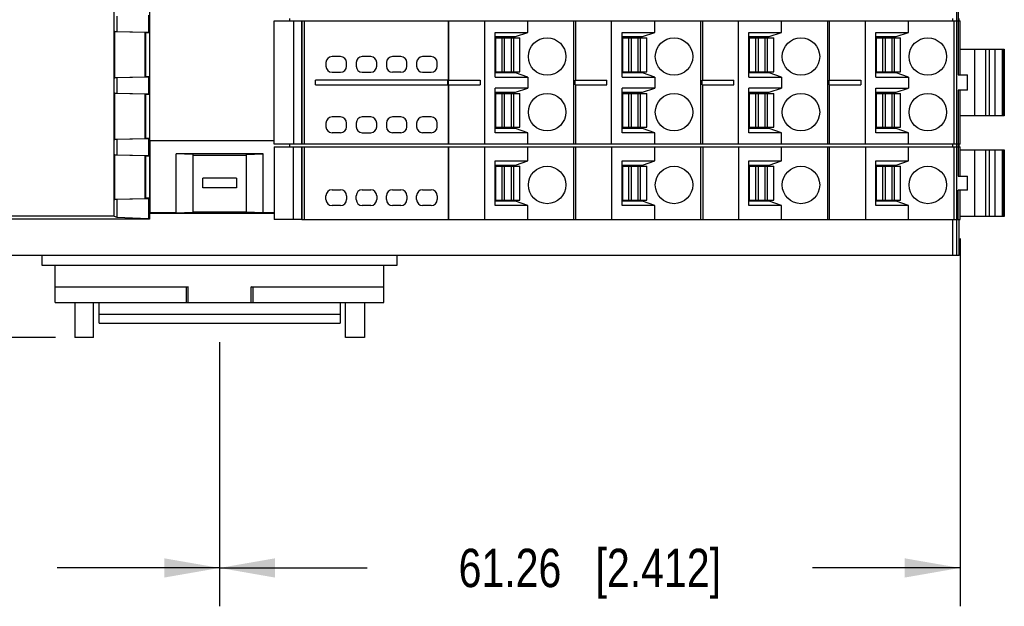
# Model space of a CAD drawing. Header units: inches. Extents: x 0 to 22, y 0 to 17.
# Tile 21 of 24: x 10.8 to 14, y 10.5 to 12.4. Entities that reach past the tile are written whole.
import ezdxf

# ---------------------------------------------------------------- set-up
doc = ezdxf.new("R2010")
doc.units = ezdxf.units.IN
doc.header["$LTSCALE"] = 1.21
doc.header["$MEASUREMENT"] = 0
doc.layers.get('0').update_dxf_attribs({"linetype": 'CONTINUOUS'})
doc.layers.add('DIMENSIONS', color=7, linetype='CONTINUOUS')
doc.styles.get("Standard").update_dxf_attribs({"font": 'txt', "width": 0.8})
doc.dimstyles.new('DIMSTYLE_1', dxfattribs={"dimtxt": 0.125, "dimasz": 0.18, "dimexe": 0.125, "dimexo": 0.0625, "dimgap": 0.0625, "dimtad": 0, "dimtih": 1, "dimtoh": 1, "dimdsep": 46, "dimtxsty": 'STANDARD', "dimblk": '_FILLED', "dimblk1": '_FILLED', "dimblk2": '_FILLED', "dimcen": 0.09, "dimadec": 0, "dimazin": 0, "dimtp": 0.02, "dimtm": 0.02, "dimtfac": 1, "dimtofl": 0, "dimtmove": 0, "dimatfit": 3, "dimldrblk": '_FILLED', "dimfxl": 1, "dimtolj": 1, "dimarcsym": 0})

# ---------------------------------------------------------------- blocks, each defined once
blk = doc.blocks.new('_FILLED')
at = {"color": 0, "linetype": 'BYBLOCK'}
blk.add_solid([(0, 0), (-1, 0.174), (-1, -0.174)], dxfattribs=at)
blk = doc.blocks.new('*D0')
at = {"layer": 'DIMENSIONS', "color": 2, "linetype": 'CONTINUOUS'}
for p, q in [((9.0232, 11.5531), (9.0232, 10.4728)), ((11.4327, 11.3326), (11.4327, 10.4728)), ((9.0232, 10.5978), (9.553, 10.5978)), ((11.4327, 10.5978), (10.903, 10.5978))]:
    blk.add_line(p, q, dxfattribs=at)
at = {"layer": 'DIMENSIONS', "color": 2, "linetype": 'CONTINUOUS', "xscale": 0.18, "yscale": 0.18, "zscale": 0.18, "rotation": 180}
blk.add_blockref('_FILLED', (9.0232, 10.5978), dxfattribs=at)
at = {"layer": 'DIMENSIONS', "color": 2, "linetype": 'CONTINUOUS', "xscale": 0.18, "yscale": 0.18, "zscale": 0.18}
blk.add_blockref('_FILLED', (11.4327, 10.5978), dxfattribs=at)
at = {"layer": 'DIMENSIONS', "color": 2, "linetype": 'CONTINUOUS', "insert": (10.228, 10.6603), "char_height": 0.125, "width": 1.225, "attachment_point": 2, "line_spacing_factor": 0.9}
blk.add_mtext('61.2{\\Ftxt.shx;\\W1.000000;\\H0.125000; }[2.409]', dxfattribs=at)
blk = doc.blocks.new('*D1')
at = {"layer": 'DIMENSIONS', "color": 2, "linetype": 'CONTINUOUS'}
for p, q in [((13.8447, 11.6704), (13.8447, 10.4728)), ((11.4327, 11.3326), (11.4327, 10.4728)), ((11.4327, 10.5978), (11.9137, 10.5978)), ((13.8447, 10.5978), (13.3637, 10.5978))]:
    blk.add_line(p, q, dxfattribs=at)
at = {"layer": 'DIMENSIONS', "color": 2, "linetype": 'CONTINUOUS', "xscale": 0.18, "yscale": 0.18, "zscale": 0.18, "rotation": 180.0000000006}
blk.add_blockref('_FILLED', (11.4327, 10.5978), dxfattribs=at)
at = {"layer": 'DIMENSIONS', "color": 2, "linetype": 'CONTINUOUS', "xscale": 0.18, "yscale": 0.18, "zscale": 0.18}
blk.add_blockref('_FILLED', (13.8447, 10.5978), dxfattribs=at)
at = {"layer": 'DIMENSIONS', "color": 2, "linetype": 'CONTINUOUS', "insert": (12.6387, 10.6603), "char_height": 0.125, "width": 1.325, "attachment_point": 2, "line_spacing_factor": 0.9}
blk.add_mtext('61.26{\\Ftxt.shx;\\W1.000000;\\H0.125000; }[2.412]', dxfattribs=at)
blk = doc.blocks.new('*D2')
at = {"layer": 'DIMENSIONS', "color": 2, "linetype": 'CONTINUOUS'}
for p, q in [((8.9828, 13.7258), (8.1482, 13.7258)), ((8.2732, 13.7258), (8.2732, 12.6618)), ((8.2732, 11.3478), (8.2732, 12.4118)), ((10.8985, 11.3478), (8.1482, 11.3478))]:
    blk.add_line(p, q, dxfattribs=at)
at = {"layer": 'DIMENSIONS', "color": 2, "linetype": 'CONTINUOUS', "xscale": 0.18, "yscale": 0.18, "zscale": 0.18}
for p, rotation in [((8.2732, 13.7258), 90), ((8.2732, 11.3478), 269.9999999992)]:
    blk.add_blockref('_FILLED', p, dxfattribs=dict(at, rotation=rotation))
at = {"layer": 'DIMENSIONS', "color": 2, "linetype": 'CONTINUOUS', "insert": (8.2732, 12.5993), "char_height": 0.125, "width": 1.225, "attachment_point": 2, "line_spacing_factor": 0.9}
blk.add_mtext('60.4{\\Ftxt.shx;\\W1.000000;\\H0.125000; }[2.378]', dxfattribs=at)

msp = doc.modelspace()

# ---------------------------------------------------------------- linework, layer by layer
at = {"color": 7, "linetype": 'CONTINUOUS'}
for p, q in [((13.8343, 11.6156), (13.8343, 13.7258)), ((11.0887, 11.7433), (11.0887, 13.6138)), ((11.2038, 13.6234), (11.2038, 11.9896)), ((13.8387, 12.563), (13.8387, 12.2036)), ((11.0975, 12.3952), (11.0975, 12.3438)), ((11.2012, 12.3977), (11.2012, 12.3413)), ((11.661, 12.3793), (11.661, 12.3872)), ((13.8201, 12.3872), (13.8201, 12.3793)), ((13.8406, 12.3872), (13.8406, 12.3793)), ((13.8421, 12.3793), (13.8421, 12.3872)), ((11.6099, 12.3793), (11.7009, 12.3793)), ((11.6099, 11.9778), (11.6099, 12.3793)), ((11.6735, 12.3793), (11.6735, 11.9778)), ((11.7009, 12.3793), (11.7009, 11.9778)), ((11.701, 12.3793), (13.8447, 12.3793)), ((11.701, 11.9778), (11.701, 12.3793)), ((11.7083, 12.3793), (11.7083, 11.9778)), ((12.1768, 12.3793), (12.1768, 12.1864)), ((12.1797, 12.1864), (12.1797, 12.3793)), ((12.296, 12.3793), (12.296, 11.9778)), ((12.4367, 12.3419), (12.4367, 12.3793)), ((12.5868, 11.9778), (12.5868, 12.3793)), ((12.5931, 12.1864), (12.5931, 12.3793)), ((12.7094, 11.9778), (12.7094, 12.3793)), ((12.8501, 12.3419), (12.8501, 12.3793)), ((13.0002, 11.9778), (13.0002, 12.3793)), ((13.0065, 12.1864), (13.0065, 12.3793)), ((13.1228, 11.9778), (13.1228, 12.3793)), ((13.2634, 12.3419), (13.2634, 12.3793)), ((13.4136, 11.9778), (13.4136, 12.3793)), ((13.4198, 12.1864), (13.4198, 12.3793)), ((13.5362, 11.9778), (13.5362, 12.3793)), ((13.6768, 12.3419), (13.6768, 12.3793)), ((13.8246, 12.3793), (13.8246, 11.9778)), ((13.8447, 12.2036), (13.8447, 12.3793)), ((11.0918, 12.1935), (11.0918, 12.3447)), ((11.0975, 12.3438), (11.0918, 12.3447)), ((11.1895, 12.3413), (11.0918, 12.3436)), ((11.2012, 12.3413), (11.0975, 12.3438)), ((11.1895, 12.3413), (11.1895, 12.197)), ((11.1895, 12.3413), (11.192, 12.3404)), ((11.192, 12.1978), (11.192, 12.3404)), ((11.2038, 12.3404), (11.192, 12.3404)), ((11.2038, 12.3404), (11.2012, 12.3413)), ((12.3303, 12.3419), (12.4367, 12.3419)), ((12.3303, 12.1963), (12.3303, 12.3419)), ((12.3303, 12.3282), (12.3964, 12.3282)), ((12.3323, 12.3242), (12.411, 12.3242)), ((12.3323, 12.214), (12.3323, 12.3242)), ((12.3526, 12.214), (12.3526, 12.3242)), ((12.3601, 12.3242), (12.3601, 12.214)), ((12.3826, 12.3242), (12.3826, 12.3282)), ((12.3832, 12.214), (12.3832, 12.3242)), ((12.3907, 12.214), (12.3907, 12.3242)), ((12.3964, 12.3282), (12.4367, 12.3419)), ((12.411, 12.214), (12.411, 12.3242)), ((12.7437, 12.3419), (12.8501, 12.3419)), ((12.7437, 12.1963), (12.7437, 12.3419)), ((12.7437, 12.3282), (12.8098, 12.3282)), ((12.7457, 12.3242), (12.8244, 12.3242)), ((12.7457, 12.214), (12.7457, 12.3242)), ((12.766, 12.214), (12.766, 12.3242)), ((12.7735, 12.3242), (12.7735, 12.214)), ((12.7959, 12.3242), (12.7959, 12.3282)), ((12.7966, 12.214), (12.7966, 12.3242)), ((12.8041, 12.214), (12.8041, 12.3242)), ((12.8098, 12.3282), (12.8501, 12.3419)), ((12.8244, 12.214), (12.8244, 12.3242)), ((13.1571, 12.3419), (13.2634, 12.3419)), ((13.1571, 12.1963), (13.1571, 12.3419)), ((13.1571, 12.3282), (13.2231, 12.3282)), ((13.1591, 12.3242), (13.2378, 12.3242)), ((13.1591, 12.214), (13.1591, 12.3242)), ((13.1794, 12.214), (13.1794, 12.3242)), ((13.1869, 12.3242), (13.1869, 12.214)), ((13.2093, 12.3242), (13.2093, 12.3282)), ((13.21, 12.214), (13.21, 12.3242)), ((13.2175, 12.214), (13.2175, 12.3242)), ((13.2231, 12.3282), (13.2634, 12.3419)), ((13.2378, 12.214), (13.2378, 12.3242)), ((13.5705, 12.3419), (13.6768, 12.3419)), ((13.5705, 12.1963), (13.5705, 12.3419)), ((13.5705, 12.3282), (13.6365, 12.3282)), ((13.5725, 12.3242), (13.6512, 12.3242)), ((13.5725, 12.214), (13.5725, 12.3242)), ((13.5927, 12.214), (13.5927, 12.3242)), ((13.6003, 12.3242), (13.6003, 12.214)), ((13.6227, 12.3242), (13.6227, 12.3282)), ((13.6234, 12.214), (13.6234, 12.3242)), ((13.6309, 12.214), (13.6309, 12.3242)), ((13.6365, 12.3282), (13.6768, 12.3419)), ((13.6512, 12.214), (13.6512, 12.3242)), ((13.8447, 12.2868), (13.9888, 12.2868)), ((13.8913, 12.2868), (13.8913, 12.0703)), ((13.929, 12.0703), (13.929, 12.2868)), ((13.9408, 12.0703), (13.9408, 12.2868)), ((13.9583, 12.2868), (13.9583, 12.0703)), ((13.9831, 12.0703), (13.9831, 12.2868)), ((13.9861, 12.2868), (13.9861, 12.0703)), ((13.9888, 12.2868), (13.9888, 12.0703)), ((11.8264, 12.2632), (11.7988, 12.2632)), ((11.9248, 12.2632), (11.8973, 12.2632)), ((12.0232, 12.2632), (11.9957, 12.2632)), ((12.1217, 12.2632), (12.0941, 12.2632)), ((11.7791, 12.2435), (11.7791, 12.2317)), ((11.8461, 12.2317), (11.8461, 12.2435)), ((11.8776, 12.2435), (11.8776, 12.2317)), ((11.9445, 12.2317), (11.9445, 12.2435)), ((11.976, 12.2435), (11.976, 12.2317)), ((12.0429, 12.2317), (12.0429, 12.2435)), ((12.0744, 12.2435), (12.0744, 12.2317)), ((12.1414, 12.2317), (12.1414, 12.2435)), ((11.0918, 12.1946), (11.1895, 12.197)), ((11.0918, 12.1935), (11.0975, 12.1945)), ((11.0975, 12.1945), (11.2012, 12.1969)), ((11.0975, 12.1945), (11.0975, 12.143)), ((11.192, 12.1978), (11.1895, 12.197)), ((11.192, 12.1978), (11.2038, 12.1978)), ((11.2012, 12.1969), (11.2038, 12.1978)), ((11.2012, 12.1969), (11.2012, 12.1405)), ((11.7988, 12.212), (11.8264, 12.212)), ((11.8973, 12.212), (11.9248, 12.212)), ((12.0232, 12.212), (11.9957, 12.212)), ((12.0941, 12.212), (12.1217, 12.212)), ((12.3964, 12.2101), (12.3303, 12.2101)), ((12.3303, 12.1963), (12.4367, 12.1963)), ((12.3323, 12.214), (12.411, 12.214)), ((12.3826, 12.2101), (12.3826, 12.214)), ((12.4367, 12.1963), (12.3964, 12.2101)), ((12.4367, 12.1963), (12.4367, 12.1608)), ((12.8098, 12.2101), (12.7437, 12.2101)), ((12.7437, 12.1963), (12.8501, 12.1963)), ((12.7457, 12.214), (12.8244, 12.214)), ((12.7959, 12.2101), (12.7959, 12.214)), ((12.8501, 12.1963), (12.8098, 12.2101)), ((12.8501, 12.1963), (12.8501, 12.1608)), ((13.2231, 12.2101), (13.1571, 12.2101)), ((13.1571, 12.1963), (13.2634, 12.1963)), ((13.1591, 12.214), (13.2378, 12.214)), ((13.2093, 12.2101), (13.2093, 12.214)), ((13.2634, 12.1963), (13.2231, 12.2101)), ((13.2634, 12.1963), (13.2634, 12.1608)), ((13.6365, 12.2101), (13.5705, 12.2101)), ((13.5705, 12.1963), (13.6768, 12.1963)), ((13.5725, 12.214), (13.6512, 12.214)), ((13.6227, 12.2101), (13.6227, 12.214)), ((13.6768, 12.1963), (13.6365, 12.2101)), ((13.6768, 12.1963), (13.6768, 12.1608)), ((13.8387, 12.2036), (13.869, 12.2036)), ((13.869, 12.1536), (13.869, 12.2036)), ((12.1768, 12.1864), (11.7454, 12.1864)), ((11.7454, 12.1707), (11.7454, 12.1864)), ((11.7454, 12.1707), (12.1768, 12.1707)), ((12.1751, 12.1864), (12.1751, 12.1707)), ((12.1768, 12.1707), (12.1768, 11.9778)), ((12.178, 12.1864), (12.2812, 12.1864)), ((12.178, 12.1707), (12.178, 12.1864)), ((12.178, 12.1707), (12.2812, 12.1707)), ((12.1797, 11.9778), (12.1797, 12.1707)), ((12.2812, 12.1864), (12.2812, 12.1707)), ((12.4367, 12.1608), (12.3303, 12.1608)), ((12.3303, 12.0152), (12.3303, 12.1608)), ((12.3964, 12.1471), (12.4367, 12.1608)), ((12.5914, 12.1864), (12.6946, 12.1864)), ((12.5914, 12.1707), (12.5914, 12.1864)), ((12.5914, 12.1707), (12.6946, 12.1707)), ((12.5931, 11.9778), (12.5931, 12.1707)), ((12.6946, 12.1707), (12.6946, 12.1864)), ((12.8501, 12.1608), (12.7437, 12.1608)), ((12.7437, 12.0152), (12.7437, 12.1608)), ((12.8098, 12.1471), (12.8501, 12.1608)), ((13.0048, 12.1864), (13.108, 12.1864)), ((13.0048, 12.1707), (13.0048, 12.1864)), ((13.0048, 12.1707), (13.108, 12.1707)), ((13.0065, 11.9778), (13.0065, 12.1707)), ((13.108, 12.1707), (13.108, 12.1864)), ((13.2634, 12.1608), (13.1571, 12.1608)), ((13.1571, 12.0152), (13.1571, 12.1608)), ((13.2231, 12.1471), (13.2634, 12.1608)), ((13.4181, 12.1864), (13.5214, 12.1864)), ((13.4181, 12.1707), (13.4181, 12.1864)), ((13.4181, 12.1707), (13.5214, 12.1707)), ((13.4198, 11.9778), (13.4198, 12.1707)), ((13.5214, 12.1864), (13.5214, 12.1707)), ((13.5705, 12.1608), (13.6768, 12.1608)), ((13.5705, 12.0152), (13.5705, 12.1608)), ((13.6365, 12.1471), (13.6768, 12.1608)), ((11.0918, 11.9935), (11.0918, 12.1439)), ((11.0975, 12.143), (11.0918, 12.1439)), ((11.1895, 12.1405), (11.0918, 12.1428)), ((11.2012, 12.1405), (11.0975, 12.143)), ((11.1895, 12.1405), (11.192, 12.1396)), ((11.1895, 12.1405), (11.1895, 11.9963)), ((11.2038, 12.1396), (11.192, 12.1396)), ((11.192, 11.997), (11.192, 12.1396)), ((11.2038, 12.1396), (11.2012, 12.1405)), ((12.3303, 12.1471), (12.3964, 12.1471)), ((12.3323, 12.1431), (12.411, 12.1431)), ((12.3323, 12.0329), (12.3323, 12.1431)), ((12.3526, 12.0329), (12.3526, 12.1431)), ((12.3601, 12.1431), (12.3601, 12.0329)), ((12.3826, 12.1431), (12.3826, 12.1471)), ((12.3832, 12.0329), (12.3832, 12.1431)), ((12.3907, 12.0329), (12.3907, 12.1431)), ((12.411, 12.0329), (12.411, 12.1431)), ((12.7437, 12.1471), (12.8098, 12.1471)), ((12.7457, 12.1431), (12.8244, 12.1431)), ((12.7457, 12.0329), (12.7457, 12.1431)), ((12.766, 12.0329), (12.766, 12.1431)), ((12.7735, 12.1431), (12.7735, 12.0329)), ((12.7959, 12.1431), (12.7959, 12.1471)), ((12.7966, 12.0329), (12.7966, 12.1431)), ((12.8041, 12.0329), (12.8041, 12.1431)), ((12.8244, 12.0329), (12.8244, 12.1431)), ((13.1571, 12.1471), (13.2231, 12.1471)), ((13.1591, 12.1431), (13.2378, 12.1431)), ((13.1591, 12.0329), (13.1591, 12.1431)), ((13.1794, 12.0329), (13.1794, 12.1431)), ((13.1869, 12.1431), (13.1869, 12.0329)), ((13.2093, 12.1431), (13.2093, 12.1471)), ((13.21, 12.0329), (13.21, 12.1431)), ((13.2175, 12.0329), (13.2175, 12.1431)), ((13.2378, 12.0329), (13.2378, 12.1431)), ((13.5705, 12.1471), (13.6365, 12.1471)), ((13.5725, 12.1431), (13.6512, 12.1431)), ((13.5725, 12.0329), (13.5725, 12.1431)), ((13.5927, 12.0329), (13.5927, 12.1431)), ((13.6003, 12.1431), (13.6003, 12.0329)), ((13.6227, 12.1431), (13.6227, 12.1471)), ((13.6234, 12.0329), (13.6234, 12.1431)), ((13.6309, 12.0329), (13.6309, 12.1431)), ((13.6512, 12.0329), (13.6512, 12.1431)), ((13.869, 12.1536), (13.8387, 12.1536)), ((13.8387, 12.1536), (13.8387, 11.8736)), ((13.8447, 11.9778), (13.8447, 12.1536)), ((11.8264, 12.0664), (11.7988, 12.0664)), ((11.9248, 12.0664), (11.8973, 12.0664)), ((12.0232, 12.0664), (11.9957, 12.0664)), ((12.1217, 12.0664), (12.0941, 12.0664)), ((13.9888, 12.0703), (13.8447, 12.0703)), ((11.7791, 12.0467), (11.7791, 12.0349)), ((11.8461, 12.0349), (11.8461, 12.0467)), ((11.8776, 12.0467), (11.8776, 12.0349)), ((11.9445, 12.0349), (11.9445, 12.0467)), ((11.976, 12.0467), (11.976, 12.0349)), ((12.0429, 12.0349), (12.0429, 12.0467)), ((12.0744, 12.0467), (12.0744, 12.0349)), ((12.1414, 12.0349), (12.1414, 12.0467)), ((12.3964, 12.029), (12.3303, 12.029)), ((12.3323, 12.0329), (12.411, 12.0329)), ((12.3826, 12.029), (12.3826, 12.0329)), ((12.4367, 12.0152), (12.3964, 12.029)), ((12.8098, 12.029), (12.7437, 12.029)), ((12.7457, 12.0329), (12.8244, 12.0329)), ((12.7959, 12.029), (12.7959, 12.0329)), ((12.8501, 12.0152), (12.8098, 12.029)), ((13.2231, 12.029), (13.1571, 12.029)), ((13.1591, 12.0329), (13.2378, 12.0329)), ((13.2093, 12.029), (13.2093, 12.0329)), ((13.2634, 12.0152), (13.2231, 12.029)), ((13.6365, 12.029), (13.5705, 12.029)), ((13.5725, 12.0329), (13.6512, 12.0329)), ((13.6227, 12.029), (13.6227, 12.0329)), ((13.6768, 12.0152), (13.6365, 12.029)), ((11.0918, 11.9944), (11.1895, 11.9963)), ((11.0975, 11.9943), (11.2012, 11.9963)), ((11.192, 11.997), (11.1895, 11.9963)), ((11.192, 11.997), (11.2038, 11.997)), ((11.2012, 11.9963), (11.2038, 11.997)), ((11.2012, 11.9963), (11.2012, 11.9397)), ((11.8264, 12.0152), (11.7988, 12.0152)), ((11.8973, 12.0152), (11.9248, 12.0152)), ((12.0232, 12.0152), (11.9957, 12.0152)), ((12.1217, 12.0152), (12.0941, 12.0152)), ((12.4367, 12.0152), (12.3303, 12.0152)), ((12.4367, 11.9778), (12.4367, 12.0152)), ((12.8501, 12.0152), (12.7437, 12.0152)), ((12.8501, 11.9778), (12.8501, 12.0152)), ((13.2634, 12.0152), (13.1571, 12.0152)), ((13.2634, 11.9778), (13.2634, 12.0152)), ((13.6768, 12.0152), (13.5705, 12.0152)), ((13.6768, 11.9778), (13.6768, 12.0152)), ((11.0918, 11.9935), (11.0975, 11.9943)), ((11.0975, 11.9943), (11.0975, 11.9422)), ((11.2038, 11.9896), (11.6099, 11.9896)), ((11.2049, 11.9896), (11.2049, 11.7541)), ((11.7009, 11.9778), (11.6099, 11.9778)), ((11.6099, 11.9691), (11.7009, 11.9691)), ((11.6099, 11.9691), (11.6099, 11.7329)), ((11.6603, 11.9778), (11.6603, 11.9691)), ((11.661, 11.9691), (11.661, 11.9778)), ((11.6735, 11.7329), (11.6735, 11.9691)), ((11.7009, 11.9691), (11.7009, 11.7329)), ((13.8447, 11.9778), (11.701, 11.9778)), ((11.701, 11.9691), (13.8447, 11.9691)), ((11.701, 11.7329), (11.701, 11.9691)), ((11.7083, 11.9691), (11.7083, 11.7329)), ((12.1768, 11.9691), (12.1768, 11.7329)), ((12.1797, 11.7329), (12.1797, 11.9691)), ((12.296, 11.9691), (12.296, 11.7329)), ((12.4367, 11.9238), (12.4367, 11.9691)), ((12.5868, 11.7329), (12.5868, 11.9691)), ((12.5931, 11.7329), (12.5931, 11.9691)), ((12.7094, 11.9691), (12.7094, 11.7329)), ((12.8501, 11.9238), (12.8501, 11.9691)), ((13.0002, 11.7329), (13.0002, 11.9691)), ((13.0065, 11.9691), (13.0065, 11.7329)), ((13.1228, 11.9691), (13.1228, 11.7329)), ((13.2634, 11.9238), (13.2634, 11.9691)), ((13.4136, 11.7329), (13.4136, 11.9691)), ((13.4198, 11.7329), (13.4198, 11.9691)), ((13.5362, 11.9691), (13.5362, 11.7329)), ((13.6768, 11.9238), (13.6768, 11.9691)), ((13.8201, 11.9778), (13.8201, 11.9691)), ((13.8246, 11.9691), (13.8246, 11.7329)), ((13.8406, 11.9778), (13.8406, 11.9691)), ((13.8421, 11.9691), (13.8421, 11.9778)), ((13.8447, 11.8736), (13.8447, 11.9691)), ((11.0975, 11.9422), (11.0918, 11.9431)), ((11.0918, 11.7978), (11.0918, 11.9431)), ((11.1895, 11.9397), (11.0918, 11.942)), ((11.2012, 11.9397), (11.0975, 11.9422)), ((11.1895, 11.9397), (11.192, 11.9388)), ((11.1895, 11.9397), (11.1895, 11.8013)), ((11.2038, 11.9388), (11.192, 11.9388)), ((11.192, 11.8021), (11.192, 11.9388)), ((11.2038, 11.9388), (11.2012, 11.9397)), ((11.2038, 11.9388), (11.2038, 11.8021)), ((11.5744, 11.9463), (11.291, 11.9463)), ((11.3457, 11.9441), (11.291, 11.9463)), ((11.291, 11.7541), (11.291, 11.9463)), ((11.3457, 11.9441), (11.3457, 11.7563)), ((11.3457, 11.9426), (11.5196, 11.9426)), ((11.5196, 11.9441), (11.5744, 11.9463)), ((11.5196, 11.9441), (11.5196, 11.7563)), ((11.5744, 11.7541), (11.5744, 11.9463)), ((13.8447, 11.9592), (13.9888, 11.9592)), ((13.8913, 11.9592), (13.8913, 11.7427)), ((13.929, 11.7427), (13.929, 11.9592)), ((13.9408, 11.7427), (13.9408, 11.9592)), ((13.9583, 11.9592), (13.9583, 11.7427)), ((13.9831, 11.7427), (13.9831, 11.9592)), ((13.9861, 11.9592), (13.9861, 11.7427)), ((13.9888, 11.9592), (13.9888, 11.7427)), ((12.3303, 11.9238), (12.4367, 11.9238)), ((12.3303, 11.7781), (12.3303, 11.9238)), ((12.3303, 11.91), (12.3964, 11.91)), ((12.3323, 11.9061), (12.411, 11.9061)), ((12.3323, 11.7959), (12.3323, 11.9061)), ((12.3526, 11.7959), (12.3526, 11.9061)), ((12.3601, 11.9061), (12.3601, 11.7959)), ((12.3826, 11.9061), (12.3826, 11.91)), ((12.3832, 11.7959), (12.3832, 11.9061)), ((12.3907, 11.7959), (12.3907, 11.9061)), ((12.3964, 11.91), (12.4367, 11.9238)), ((12.411, 11.7959), (12.411, 11.9061)), ((12.7437, 11.9238), (12.8501, 11.9238)), ((12.7437, 11.7781), (12.7437, 11.9238)), ((12.7437, 11.91), (12.8098, 11.91)), ((12.7457, 11.9061), (12.8244, 11.9061)), ((12.7457, 11.7959), (12.7457, 11.9061)), ((12.766, 11.7959), (12.766, 11.9061)), ((12.7735, 11.9061), (12.7735, 11.7959)), ((12.7959, 11.91), (12.7959, 11.9061)), ((12.7966, 11.7959), (12.7966, 11.9061)), ((12.8041, 11.7959), (12.8041, 11.9061)), ((12.8098, 11.91), (12.8501, 11.9238)), ((12.8244, 11.7959), (12.8244, 11.9061)), ((13.1571, 11.9238), (13.2634, 11.9238)), ((13.1571, 11.7781), (13.1571, 11.9238)), ((13.1571, 11.91), (13.2231, 11.91)), ((13.1591, 11.9061), (13.2378, 11.9061)), ((13.1591, 11.7959), (13.1591, 11.9061)), ((13.1794, 11.7959), (13.1794, 11.9061)), ((13.1869, 11.9061), (13.1869, 11.7959)), ((13.2093, 11.9061), (13.2093, 11.91)), ((13.21, 11.7959), (13.21, 11.9061)), ((13.2175, 11.7959), (13.2175, 11.9061)), ((13.2231, 11.91), (13.2634, 11.9238)), ((13.2378, 11.7959), (13.2378, 11.9061)), ((13.5705, 11.9238), (13.6768, 11.9238)), ((13.5705, 11.7781), (13.5705, 11.9238)), ((13.5705, 11.91), (13.6365, 11.91)), ((13.5725, 11.9061), (13.6512, 11.9061)), ((13.5725, 11.7959), (13.5725, 11.9061)), ((13.5927, 11.7959), (13.5927, 11.9061)), ((13.6003, 11.9061), (13.6003, 11.7959)), ((13.6227, 11.9061), (13.6227, 11.91)), ((13.6234, 11.7959), (13.6234, 11.9061)), ((13.6309, 11.7959), (13.6309, 11.9061)), ((13.6365, 11.91), (13.6768, 11.9238)), ((13.6512, 11.7959), (13.6512, 11.9061)), ((11.4878, 11.8674), (11.3776, 11.8674)), ((11.3776, 11.8359), (11.3776, 11.8674)), ((11.4878, 11.8674), (11.4878, 11.8359)), ((13.8387, 11.8736), (13.869, 11.8736)), ((13.869, 11.8283), (13.869, 11.8736)), ((11.4878, 11.8359), (11.3776, 11.8359)), ((11.7791, 11.7978), (11.7791, 11.8096)), ((11.7988, 11.8293), (11.8264, 11.8293)), ((11.8461, 11.8096), (11.8461, 11.7978)), ((11.8776, 11.7978), (11.8776, 11.8096)), ((11.8973, 11.8293), (11.9248, 11.8293)), ((11.9445, 11.8096), (11.9445, 11.7978)), ((11.976, 11.7978), (11.976, 11.8096)), ((11.9957, 11.8293), (12.0232, 11.8293)), ((12.0429, 11.8096), (12.0429, 11.7978)), ((12.0744, 11.7978), (12.0744, 11.8096)), ((12.0941, 11.8293), (12.1217, 11.8293)), ((12.1414, 11.8096), (12.1414, 11.7978)), ((13.869, 11.8283), (13.8387, 11.8283)), ((13.8387, 11.7329), (13.8387, 11.8283)), ((13.8447, 11.7329), (13.8447, 11.8283)), ((11.0918, 11.799), (11.1895, 11.8013)), ((11.0918, 11.7978), (11.0975, 11.7988)), ((11.0975, 11.7988), (11.2012, 11.8013)), ((11.0975, 11.7988), (11.0975, 11.7404)), ((11.192, 11.8021), (11.1895, 11.8013)), ((11.2038, 11.8021), (11.192, 11.8021)), ((11.2012, 11.8013), (11.2038, 11.8021)), ((11.2012, 11.8013), (11.2012, 11.7354)), ((11.8264, 11.7781), (11.7988, 11.7781)), ((11.9248, 11.7781), (11.8973, 11.7781)), ((12.0232, 11.7781), (11.9957, 11.7781)), ((12.1217, 11.7781), (12.0941, 11.7781)), ((12.3964, 11.7919), (12.3303, 11.7919)), ((12.4367, 11.7781), (12.3303, 11.7781)), ((12.3323, 11.7959), (12.411, 11.7959)), ((12.3826, 11.7919), (12.3826, 11.7959)), ((12.4367, 11.7781), (12.3964, 11.7919)), ((12.4367, 11.7329), (12.4367, 11.7781)), ((12.8098, 11.7919), (12.7437, 11.7919)), ((12.8501, 11.7781), (12.7437, 11.7781)), ((12.7457, 11.7959), (12.8244, 11.7959)), ((12.7959, 11.7959), (12.7959, 11.7919)), ((12.8501, 11.7781), (12.8098, 11.7919)), ((12.8501, 11.7329), (12.8501, 11.7781)), ((13.2231, 11.7919), (13.1571, 11.7919)), ((13.2634, 11.7781), (13.1571, 11.7781)), ((13.1591, 11.7959), (13.2378, 11.7959)), ((13.2093, 11.7919), (13.2093, 11.7959)), ((13.2634, 11.7781), (13.2231, 11.7919)), ((13.2634, 11.7329), (13.2634, 11.7781)), ((13.6365, 11.7919), (13.5705, 11.7919)), ((13.6768, 11.7781), (13.5705, 11.7781)), ((13.5725, 11.7959), (13.6512, 11.7959)), ((13.6227, 11.7919), (13.6227, 11.7959)), ((13.6768, 11.7781), (13.6365, 11.7919)), ((13.6768, 11.7329), (13.6768, 11.7781)), ((11.0887, 11.7433), (10.6886, 11.7433)), ((11.0887, 11.7433), (11.0975, 11.7404)), ((11.0975, 11.7404), (11.2012, 11.7354)), ((11.2038, 11.7534), (11.2049, 11.7541)), ((11.2038, 11.7534), (11.6099, 11.7534)), ((11.2038, 11.7534), (11.2038, 11.7337)), ((11.291, 11.7541), (11.2049, 11.7541)), ((11.291, 11.7541), (11.3457, 11.7563)), ((11.3457, 11.7578), (11.5196, 11.7578)), ((11.5744, 11.7541), (11.5196, 11.7563)), ((11.6099, 11.7541), (11.5744, 11.7541)), ((13.9888, 11.7427), (13.8447, 11.7427)), ((11.2038, 11.7337), (9.0972, 11.7337)), ((11.2038, 11.7337), (11.2012, 11.7354)), ((11.7009, 11.7329), (11.6099, 11.7329)), ((11.701, 11.7329), (13.8447, 11.7329)), ((13.8201, 11.7329), (13.8201, 11.6156)), ((13.8406, 11.7329), (13.8406, 11.6156)), ((13.8421, 11.6156), (13.8421, 11.7329)), ((13.8421, 11.6156), (9.0232, 11.6156)), ((10.8539, 11.6156), (10.8539, 11.5841)), ((12.0114, 11.5841), (12.0114, 11.6156)), ((10.8539, 11.5841), (12.0114, 11.5841)), ((10.8973, 11.5837), (11.9681, 11.5837)), ((10.8973, 11.462), (10.8973, 11.5837)), ((11.9681, 11.462), (11.9681, 11.5837)), ((10.8973, 11.5132), (11.3298, 11.5132)), ((11.3246, 11.5122), (10.8973, 11.5122)), ((11.3298, 11.5132), (11.3246, 11.5122)), ((11.3246, 11.462), (11.3246, 11.5122)), ((11.3298, 11.462), (11.3298, 11.5132)), ((11.5356, 11.5132), (11.9681, 11.5132)), ((11.5408, 11.5117), (11.5356, 11.5132)), ((11.5356, 11.462), (11.5356, 11.5132)), ((11.9681, 11.5117), (11.5408, 11.5117)), ((11.5408, 11.5117), (11.5408, 11.462)), ((10.8973, 11.462), (11.9681, 11.462)), ((10.961, 11.462), (10.961, 11.3478)), ((11.0224, 11.3478), (11.0224, 11.462)), ((11.04, 11.3951), (11.04, 11.462)), ((11.8254, 11.462), (11.8254, 11.3951)), ((11.843, 11.3478), (11.843, 11.462)), ((11.9044, 11.462), (11.9044, 11.3478)), ((11.8254, 11.4232), (11.04, 11.4232)), ((11.04, 11.3951), (11.8254, 11.3951)), ((11.0224, 11.3478), (10.961, 11.3478)), ((11.9044, 11.3478), (11.843, 11.3478))]:
    msp.add_line(p, q, dxfattribs=at)
for centre in [(12.4996, 12.2632), (12.913, 12.2632), (13.3264, 12.2632), (13.7398, 12.2632), (12.4996, 12.0821), (12.913, 12.0821), (13.3264, 12.0821), (13.7398, 12.0821), (12.4996, 11.8451), (12.913, 11.8451), (13.3264, 11.8451), (13.7398, 11.8451)]:
    msp.add_circle(centre, 0.061, dxfattribs=at)
for centre, start, end in [((11.7988, 12.2435), 90, 180), ((11.8264, 12.2435), 0, 90), ((11.8973, 12.2435), 90, 180), ((11.9248, 12.2435), 0, 90), ((11.9957, 12.2435), 90, 180), ((12.0232, 12.2435), 0, 90), ((12.0941, 12.2435), 90, 180), ((12.1217, 12.2435), 0, 90), ((11.7988, 12.2317), 180, 270), ((11.8264, 12.2317), 270, 360), ((11.8973, 12.2317), 180, 270), ((11.9248, 12.2317), 270, 360), ((11.9957, 12.2317), 180, 270), ((12.0232, 12.2317), 270, 360), ((12.0941, 12.2317), 180, 270), ((12.1217, 12.2317), 270, 360), ((11.7988, 12.0467), 90, 180), ((11.8264, 12.0467), 0, 90), ((11.8973, 12.0467), 90, 180), ((11.9248, 12.0467), 0, 90), ((11.9957, 12.0467), 90, 180), ((12.0232, 12.0467), 0, 90), ((12.0941, 12.0467), 90, 180), ((12.1217, 12.0467), 0, 90), ((11.7988, 12.0349), 180, 270), ((11.8264, 12.0349), 270, 360), ((11.8973, 12.0349), 180, 270), ((11.9248, 12.0349), 270, 360), ((11.9957, 12.0349), 180, 270), ((12.0232, 12.0349), 270, 360), ((12.0941, 12.0349), 180, 270), ((12.1217, 12.0349), 270, 360), ((11.7988, 11.8096), 90, 180), ((11.8264, 11.8096), 0, 90), ((11.8973, 11.8096), 90, 180), ((11.9248, 11.8096), 0, 90), ((11.9957, 11.8096), 90, 180), ((12.0232, 11.8096), 0, 90), ((12.0941, 11.8096), 90, 180), ((12.1217, 11.8096), 0, 90), ((11.7988, 11.7978), 180, 270), ((11.8264, 11.7978), 270, 360), ((11.8973, 11.7978), 180, 270), ((11.9248, 11.7978), 270, 360), ((11.9957, 11.7978), 180, 270), ((12.0232, 11.7978), 270, 360), ((12.0941, 11.7978), 180, 270), ((12.1217, 11.7978), 270, 360)]:
    msp.add_arc(centre, 0.0197, start, end, dxfattribs=at)

# ---------------------------------------------------------------- dimensions: what is measured, and where the dimension line sits
at = {"layer": 'DIMENSIONS', "color": 2, "linetype": 'CONTINUOUS'}
for base, p1, p2, angle, picture, middle in [((8.2732, 11.3478), (9.0453, 13.7258), (10.961, 11.3478), 270, '*D2', (8.2732, 12.5368)), ((11.4327, 10.5978), (13.8447, 11.7329), (11.4327, 11.3951), 180, '*D1', (12.6387, 10.5978))]:
    dim = msp.add_linear_dim(base=base, p1=p1, p2=p2, angle=angle, dimstyle='DIMSTYLE_1', dxfattribs=at)
    dim.commit()
    dim.dimension.update_dxf_attribs({"geometry": picture, "text_midpoint": middle, "dimtype": 160})
dim = msp.add_linear_dim(base=(11.4327, 10.5978), p1=(9.0232, 11.6156), p2=(11.4327, 11.3951), dimstyle='DIMSTYLE_1', dxfattribs=at)
dim.commit()
dim.dimension.update_dxf_attribs({"geometry": '*D0', "text_midpoint": (10.228, 10.5978), "dimtype": 160})

doc.saveas('drawing.dxf')
